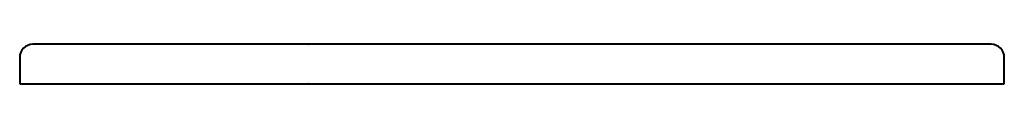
# Model space of a CAD drawing. Header units: millimetres. Extents: x -750 to 2839, y -6 to 60.
# Tile 1 of 2: x -750 to 750, y 0 to 60. Entities that reach past the tile are written whole.
import ezdxf

# ---------------------------------------------------------------- set-up
doc = ezdxf.new("R2010")
doc.units = ezdxf.units.MM
doc.layers.add('G-PLANOTM', color=6, linetype='Continuous', lineweight=40)

msp = doc.modelspace()

# ---------------------------------------------------------------- linework, layer by layer
at = {"layer": 'G-PLANOTM'}
for p, q in [((-300, 60), (-730, 60)), ((-310, 60), (-309.6, 60)), ((730, 60), (-300, 60)), ((-750, 40), (-750, 0)), ((750, 0), (750, 40)), ((-750, 0), (-300, 0)), ((-300, 0), (750, 0))]:
    msp.add_line(p, q, dxfattribs=at)
for points in [[(-309.9, 0), (-310, 0), (-310, 0)], [(-309.5, 0), (-309.9, 0), (-310, 0)]]:
    msp.add_lwpolyline(points, dxfattribs=at)
for centre, start, end in [((-730, 40), 90, 180), ((730, 40), 0, 90)]:
    msp.add_arc(centre, 20, start, end, dxfattribs=at)

doc.saveas('drawing.dxf')
